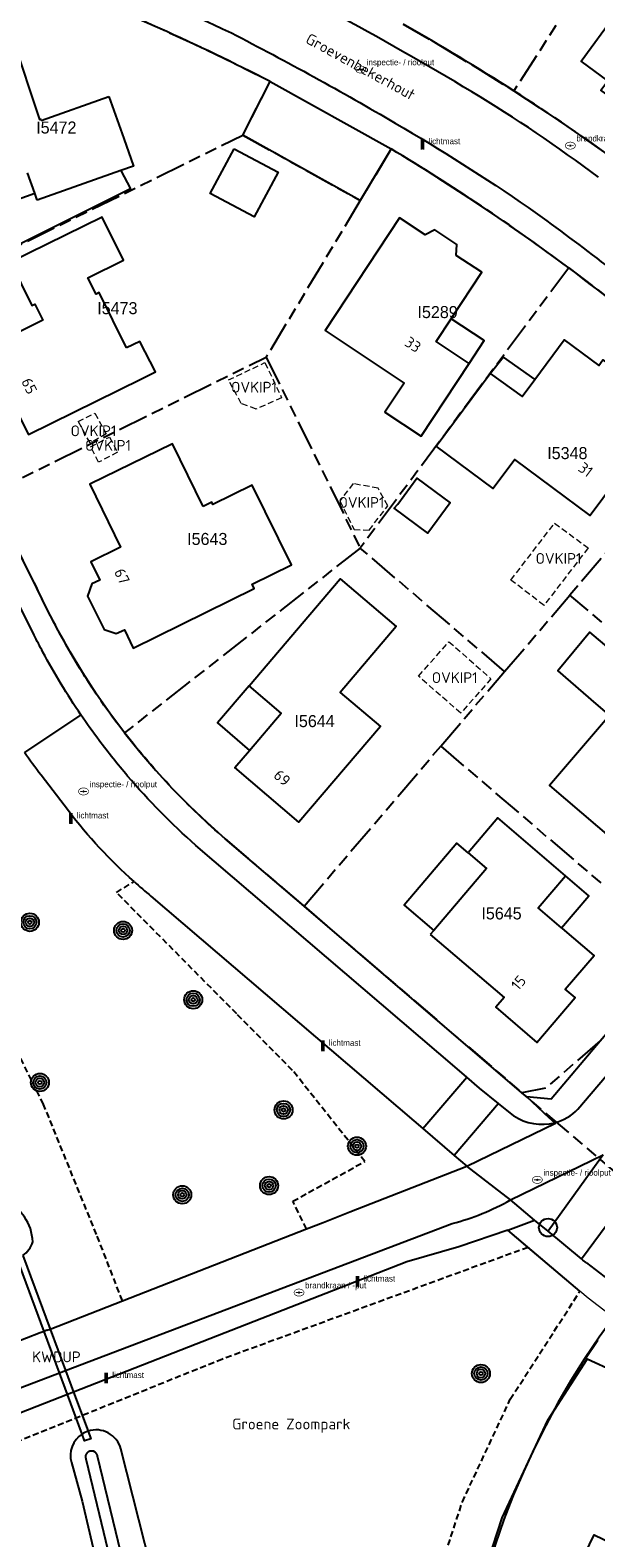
# Model space of a CAD drawing. Extents: x 168491 to 169507, y 481494 to 482503.
# Tile 66 of 108: x 169019 to 169066, y 481702 to 481827. Entities that reach past the tile are written whole.
import ezdxf
from ezdxf.enums import TextEntityAlignment as Align

# ---------------------------------------------------------------- set-up
doc = ezdxf.new("R2010")
doc.units = 0
doc.header["$LTSCALE"] = 0.5
doc.linetypes.add('KAD', pattern=[12, 5, -1, 2, -1, 2, -1])
doc.linetypes.add('STIPPELFIJN', pattern=[1.5, 1, -0.5])
doc.layers.get('0').update_dxf_attribs({"linetype": 'CONTINUOUS'})
for name, color, linetype in [('G01', 3, 'KAD'), ('G_BTD', 3, 'CONTINUOUS'), ('G_GBIP1', 7, 'CONTINUOUS'), ('G_KWDUPM1', 7, 'CONTINUOUS'), ('G_OWT', 7, 'CONTINUOUS'), ('G_PNDMV', 1, 'CONTINUOUS'), ('G_WGD', 2, 'CONTINUOUS'), ('G_WTD', 4, 'CONTINUOUS'), ('KWDUP', 7, 'CONTINUOUS'), ('LSHD', 7, 'CONTINUOUS'), ('NAR', 7, 'CONTINUOUS'), ('ORL', 7, 'CONTINUOUS'), ('OVKIP1', 7, 'CONTINUOUS'), ('PPAL', 7, 'CONTINUOUS'), ('PPUT', 7, 'CONTINUOUS'), ('PSTM', 170, 'CONTINUOUS'), ('PVGO', 7, 'CONTINUOUS'), ('Z01', 2, 'CONTINUOUS')]:
    doc.layers.add(name, color=color, linetype=linetype)
doc.layers.add('OBWVM', color=7, linetype='CONTINUOUS', lineweight=70)
doc.styles.add('ISO', font='isocpeur.ttf', dxfattribs={"height": 1})

# ---------------------------------------------------------------- blocks, each defined once
blk = doc.blocks.new('BOOM')
at = {"color": 0}
for radius in [0.75, 0.55, 0.35, 0.15]:
    blk.add_circle((0, 0), radius, dxfattribs=at)
blk = doc.blocks.new('PAAL')
at = {"linetype": 'ByBlock', "lineweight": -2}
h = blk.add_hatch(color=0, dxfattribs=at)
h.dxf.hatch_style = 1
h.paths.add_polyline_path([(0.15, 0.8), (-0.15, 0.8), (-0.15, -0.1), (0, -0.1, -0.414214), (-0.1, 0, -1), (0.1, 0, -0.414214), (0, -0.1), (0.15, -0.1)])
at = {"linetype": 'ByBlock', "lineweight": -2, "true_color": 0x681648}
h = blk.add_hatch(color=219, dxfattribs=at)
h.dxf.hatch_style = 1
h.paths.add_polyline_path([(-0.1, 0, 1), (0.1, 0, 1)])
at = {"color": 0, "linetype": 'ByBlock', "lineweight": -2}
blk.add_attdef('PAAL', (0.5, 0.35), '', height=0.5, dxfattribs=at)
blk = doc.blocks.new('put')
at = {"linetype": 'ByBlock', "lineweight": -2}
h = blk.add_hatch(color=0, dxfattribs=at)
h.dxf.hatch_style = 1
edge = h.paths.add_edge_path()
edge.add_spline(control_points=[(0.44, 0), (0.44, 0.04), (0.43, 0.09), (0.36, 0.2), (0.28, 0.26), (0.09, 0.32), (-0.02, 0.33), (-0.22, 0.29), (-0.31, 0.24), (-0.42, 0.12), (-0.44, 0.06), (-0.44, -0.06), (-0.42, -0.12), (-0.33, -0.22), (-0.28, -0.26), (-0.1, -0.33), (0.04, -0.33), (0.27, -0.27), (0.37, -0.2), (0.43, -0.08), (0.44, -0.04), (0.44, 0)], knot_values=[0, 0, 0, 0, 0.380029, 0.380029, 1.118666, 1.118666, 1.857303, 1.857303, 2.59594, 2.59594, 3.13294, 3.13294, 3.66994, 3.66994, 4.20694, 4.20694, 5.079565, 5.079565, 5.952189, 5.952189, 6.283185, 6.283185, 6.283185, 6.283185], degree=3, periodic=0)
edge = h.paths.add_edge_path(flags=16)
edge.add_ellipse((0, 0), major_axis=(0.392, 0), ratio=0.689655, start_angle=0, end_angle=360)
h = blk.add_hatch(color=0, dxfattribs=at)
h.dxf.hatch_style = 1
h.paths.add_polyline_path([(-0.1, 0, -0.096396), (-0.09, 0.04), (-0.25, 0.04, 1), (-0.25, -0.04), (-0.09, -0.04, -0.096396)])
at = {"linetype": 'ByBlock', "lineweight": -2, "true_color": 0x681648}
h = blk.add_hatch(color=219, dxfattribs=at)
h.dxf.hatch_style = 1
h.paths.add_polyline_path([(0.1, 0, 1), (-0.1, 0, 1)])
at = {"linetype": 'ByBlock', "lineweight": -2}
h = blk.add_hatch(color=0, dxfattribs=at)
h.dxf.hatch_style = 1
h.paths.add_polyline_path([(0.25, 0.04), (0.09, 0.04, -0.096396), (0.1, 0, -0.096396), (0.09, -0.04), (0.25, -0.04, 1)])
at = {"color": 0, "linetype": 'ByBlock', "lineweight": -2}
blk.add_attdef('PUT', (0.5, 0.35), '', height=0.5, dxfattribs=at)
blk = doc.blocks.new('KUNSTOBJ')
at = {"color": 0}
blk.add_circle((0, 0), 0.75, dxfattribs=at)
at = {"color": 0, "flags": 2}
blk.add_attdef('KUNSTOBJECT', (1.45, 0), '', height=1, dxfattribs=at)

msp = doc.modelspace()

# ---------------------------------------------------------------- linework, layer by layer
at = {"layer": 'G01'}
for p, q in [((169074.321, 481844.918), (169059.48, 481821.81)), ((169008.255, 481804.015), (169036.939, 481818.143)), ((169036.939, 481818.143), (169046.704, 481812.697)), ((169046.704, 481812.697), (169038.888, 481799.686)), ((169064.033, 481807.107), (169046.702, 481783.82)), ((169015.924, 481788.366), (169038.888, 481799.686)), ((169038.888, 481799.686), (169046.702, 481783.82)), ((169074.536, 481792.068), (169064.138, 481779.911)), ((169046.702, 481783.82), (169027.102, 481768.463)), ((169058.7, 481773.554), (169046.702, 481783.82)), ((169058.7, 481773.554), (169064.138, 481779.911)), ((169083.886, 481763.02), (169064.138, 481779.911)), ((169053.4, 481767.355), (169058.7, 481773.554)), ((169042.026, 481754.052), (169053.4, 481767.355)), ((169053.4, 481767.355), (169073.161, 481750.459)), ((169042.026, 481754.052), (169060.142, 481738.553))]:
    msp.add_line(p, q, dxfattribs=at)
for points in [[(169036.939, 481818.143), (169039.209, 481822.582), (169036.175, 481824.111), (169033.113, 481825.582), (169030.024, 481826.995), (169026.909, 481828.349), (169023.768, 481829.643), (169020.603, 481830.878), (169019.289, 481831.337), (169017.951, 481831.722), (169016.594, 481832.033), (169015.222, 481832.269), (169013.839, 481832.429), (169012.45, 481832.512), (169011.058, 481832.519), (169009.667, 481832.449), (169008.283, 481832.303), (169006.909, 481832.08), (169000.875, 481830.926), (169000, 481829.5608)], [(169050.28, 481827.36), (169053.376, 481825.559), (169056.443, 481823.708), (169059.48, 481821.81)], [(169059.48, 481821.81), (169062.497, 481819.833), (169065.475, 481817.796), (169068.41, 481815.699)], [(169064.033, 481807.107), (169061.162, 481809.199), (169058.249, 481811.233), (169055.297, 481813.209), (169052.306, 481815.126), (169049.278, 481816.983), (169046.704, 481812.697)], [(169064.033, 481807.107), (169066.46, 481805.268), (169068.854, 481803.389), (169071.217, 481801.468), (169073.546, 481799.508), (169077.797, 481795.881), (169074.536, 481792.068)], [(169027.102, 481768.463), (169025.885, 481770.086), (169024.724, 481771.748), (169023.619, 481773.448), (169022.571, 481775.185), (169021.582, 481776.955), (169020.653, 481778.758), (169015.924, 481788.366)], [(169027.102, 481768.463), (169028.373, 481766.88), (169029.695, 481765.341), (169031.069, 481763.846), (169032.491, 481762.399), (169033.962, 481760.999), (169035.478, 481759.65), (169042.026, 481754.052)], [(169073.161, 481750.459), (169066.65, 481742.849), (169062.107, 481738.935), (169060.142, 481738.553)], [(169070.265, 481729.942), (169068.617, 481731.352), (169060.142, 481738.553)], [(169083.751, 481689.743), (169084.197, 481691.285), (169084.705, 481692.808), (169085.272, 481694.31), (169085.9, 481695.787), (169086.585, 481697.239), (169087.329, 481698.662), (169088.128, 481700.054), (169087.161, 481705.275), (169080.752, 481710.227), (169074.3, 481715.122), (169067.805, 481719.961), (169066.554, 481718.224), (169065.358, 481716.447), (169064.22, 481714.634), (169063.14, 481712.785), (169062.12, 481710.902), (169061.16, 481708.988), (169060.262, 481707.045), (169059.426, 481705.074), (169058.653, 481703.077), (169057.944, 481701.056), (169057.3, 481699.014), (169056.721, 481696.953)]]:
    msp.add_lwpolyline(points, dxfattribs=at)
at = {"layer": 'G_BTD', "linetype": 'STIPPELFIJN', "lineweight": -3, "transparency": 33554687}
for points in [[(169026.926, 481721.261), (169024.776, 481726.769), (169022.511, 481732.302), (169020.372, 481737.584), (169017.032, 481744.27), (169014.26, 481749.409), (169011.034, 481755.896), (169006.285, 481763.95), (169001.353, 481771.828), (169000, 481774.3747)], [(169042.231, 481727.233), (169041.098, 481729.528), (169047.084, 481732.842), (169041.067, 481740.41), (169036.43, 481745.099), (169026.426, 481755.198), (169027.899, 481756.091)], [(169060.661, 481725.7), (169035.242, 481716.413), (169012.976, 481707.441)], [(169050.709, 481675.056), (169050.233, 481685.711), (169053.544, 481699.51), (169055.191, 481704.543), (169059.177, 481713.077), (169064.97, 481722.045)]]:
    msp.add_lwpolyline(points, dxfattribs=at)
at = {"layer": 'G_BTD', "linetype": 'Continuous', "lineweight": 25, "transparency": 33554687}
msp.add_lwpolyline([(169054.265, 481675.291), (169053.815, 481685.368), (169056.975, 481698.539), (169058.51, 481703.23), (169062.302, 481711.349), (169065.564, 481716.399)], dxfattribs=at)
at = {"layer": 'G_GBIP1', "linetype": 'Continuous', "lineweight": 25, "transparency": 33554687}
for points in [[(169026.8, 481815.19), (169027.588, 481813.679), (169015.548, 481807.664), (169014.285, 481811.407), (169019.634, 481813.299)], [(169055.754, 481799.166), (169057.001, 481801.056), (169054.25, 481802.871)], [(169057.506, 481798.317), (169058.574, 481799.689), (169061.229, 481797.837)], [(169037.456, 481772.358), (169034.844, 481769.299), (169037.485, 481766.982)], [(169055.671, 481758.49), (169054.746, 481759.283), (169050.344, 481754.149), (169052.819, 481752.042)], [(169063.443, 481752.243), (169065.716, 481754.906), (169063.767, 481756.569)]]:
    msp.add_lwpolyline(points, dxfattribs=at)
at = {"layer": 'G_KWDUPM1', "linetype": 'Continuous', "lineweight": 25, "transparency": 33554687}
for points in [[(169020.41, 481718.718), (169018.162, 481724.785)], [(169018.635, 481725.013), (169020.906, 481718.911)], [(169021.686, 481715.275), (169020.41, 481718.718)], [(169020.906, 481718.911), (169022.188, 481715.465)], [(169022.358, 481713.46), (169021.686, 481715.275)], [(169022.188, 481715.465), (169022.861, 481713.656)], [(169022.861, 481713.656), (169024.065, 481710.421)], [(169023.572, 481710.184), (169022.358, 481713.46)], [(169024.065, 481710.421), (169024.302, 481709.784), (169023.776, 481709.633), (169023.572, 481710.184)]]:
    msp.add_lwpolyline(points, dxfattribs=at)
at = {"layer": 'G_OWT', "linetype": 'Continuous', "lineweight": 25, "transparency": 33554687}
for points in [[(169019.462, 481726.167, 0.29597307), (169017.101, 481729.581)], [(169018.635, 481725.013, 0.18627685), (169019.462, 481726.167)], [(169023.572, 481710.184, 0.32940634), (169022.686, 481707.811)], [(169024.065, 481710.421, 0.06625283), (169023.572, 481710.184)], [(169026.796, 481708.944, 0.43248564), (169024.065, 481710.421)]]:
    msp.add_lwpolyline(points, format="xyb", dxfattribs=at)
for points in [[(169035.737, 481672.769), (169035.737, 481672.771), (169034.505, 481677.704), (169031.923, 481688.074), (169030.296, 481695.193), (169026.796, 481708.944)], [(169022.686, 481707.811), (169023.576, 481704.598), (169025.257, 481697.386), (169028.117, 481684.49), (169030.293, 481674.173)]]:
    msp.add_lwpolyline(points, dxfattribs=at)
at = {"layer": 'G_PNDMV', "linetype": 'Continuous', "lineweight": 25, "transparency": 33554687}
for points in [[(169070.742, 481818.907), (169066.694, 481821.863), (169067.287, 481822.659), (169065.07, 481824.279), (169070.661, 481831.944), (169076.907, 481827.388)], [(169012.482, 481816.31), (169009.392, 481815.223), (169009.428, 481815.119), (169008.919, 481814.94), (169008.74, 481815.449), (169008.844, 481815.486), (169008.327, 481816.954), (169006.814, 481816.422), (169005.467, 481820.189), (169007, 481820.728), (169006.481, 481822.204), (169006.377, 481822.167), (169006.198, 481822.676), (169006.706, 481822.861), (169006.745, 481822.758), (169017.234, 481826.457), (169017.2, 481826.561), (169017.714, 481826.733), (169017.885, 481826.221), (169017.781, 481826.186), (169020.036, 481819.423), (169020.14, 481819.46), (169020.176, 481819.352)], [(169020.176, 481819.352), (169025.804, 481821.343)], [(169025.804, 481821.343), (169027.041, 481817.845)], [(169027.041, 481817.845), (169027.849, 481815.561), (169026.8, 481815.19)], [(169036.205, 481817.009), (169039.874, 481815.056), (169037.893, 481811.336), (169034.224, 481813.289), (169036.205, 481817.009)], [(169019.634, 481813.299), (169019.028, 481815.011)], [(169026.8, 481815.19), (169019.836, 481812.727)], [(169019.836, 481812.727), (169019.634, 481813.299)], [(169027.259, 481800.444), (169024.985, 481805.047), (169024.734, 481804.924), (169024.062, 481806.284), (169027.003, 481807.736), (169025.241, 481811.325), (169017.615, 481807.572), (169019.385, 481803.975), (169019.636, 481804.099), (169020.303, 481802.743), (169015.575, 481800.415), (169016.446, 481798.645), (169015.579, 481798.218), (169017.364, 481794.583), (169018.235, 481795.011), (169019.106, 481793.241), (169028.52, 481797.89)], [(169054.684, 481808.137), (169054.729, 481809.058), (169052.914, 481810.267), (169052.093, 481809.851), (169049.967, 481811.257), (169043.773, 481801.889), (169050.346, 481797.523), (169048.749, 481795.102), (169051.762, 481793.114), (169055.754, 481799.166)], [(169054.25, 481802.871), (169054.289, 481802.931), (169056.801, 481806.737), (169054.684, 481808.137)], [(169055.754, 481799.166), (169053.004, 481800.984), (169054.25, 481802.871)], [(169028.52, 481797.89), (169029.686, 481798.467), (169028.376, 481800.995), (169027.259, 481800.444)], [(169061.229, 481797.837), (169063.671, 481801.132), (169066.545, 481798.995), (169066.881, 481799.449), (169069.524, 481797.484), (169069.187, 481797.031), (169072.064, 481794.892), (169065.818, 481786.522), (169059.545, 481791.182), (169057.754, 481788.763), (169053.027, 481792.292), (169057.506, 481798.317)], [(169057.506, 481798.317), (169060.173, 481796.416), (169061.229, 481797.837)], [(169033.636, 481787.267), (169031.081, 481792.485), (169024.22, 481789.125), (169026.778, 481783.901), (169024.288, 481782.665), (169025.042, 481781.149), (169024.38, 481780.833), (169024.032, 481779.812), (169025.402, 481777.04), (169026.4, 481776.707), (169027.084, 481777.032), (169027.828, 481775.502), (169037.89, 481780.461), (169037.713, 481780.821), (169040.972, 481782.427), (169037.714, 481789.037), (169034.454, 481787.431), (169034.353, 481787.636), (169033.636, 481787.267)], [(169049.818, 481787.462), (169051.414, 481789.622), (169053.552, 481788.042)], [(169053.552, 481788.042), (169054.177, 481787.58), (169052.315, 481785.06), (169049.522, 481787.123), (169049.818, 481787.462)], [(169037.456, 481772.358), (169045.025, 481781.27), (169049.697, 481777.302), (169045.03, 481771.807), (169048.38, 481768.973), (169041.591, 481761.029), (169036.282, 481765.567), (169037.485, 481766.982)], [(169069.018, 481774.11), (169065.78, 481776.815), (169063.133, 481773.601), (169066.282, 481770.884), (169067.426, 481769.913), (169062.441, 481764.086), (169067.767, 481759.545), (169067.245, 481758.943), (169071.794, 481755.046), (169072.323, 481755.661), (169075.02, 481758.797), (169074.262, 481759.449), (169074.971, 481760.282), (169076.571, 481762.16), (169077.341, 481761.519), (169077.535, 481761.759), (169076.754, 481762.375), (169072.955, 481765.61), (169075.5, 481768.612), (169069.018, 481774.11)], [(169037.485, 481766.982), (169040.12, 481770.083), (169037.456, 481772.358)], [(169063.767, 481756.569), (169058.151, 481761.383), (169055.671, 481758.49)], [(169055.671, 481758.49), (169057.197, 481757.182), (169052.819, 481752.042)], [(169063.443, 481752.243), (169061.492, 481753.903), (169063.767, 481756.569)], [(169052.527, 481751.699), (169058.671, 481746.469), (169057.976, 481745.655), (169061.395, 481742.733), (169064.568, 481746.458), (169063.738, 481747.156), (169066.142, 481749.946), (169063.51, 481752.186), (169063.443, 481752.243)], [(169052.819, 481752.042), (169052.527, 481751.699)], [(169065.42, 481716.465), (169066.444, 481717.999)], [(169065.564, 481716.399), (169065.42, 481716.465)], [(169067.864, 481715.343), (169065.564, 481716.399)], [(169063.506, 481696.339), (169066.158, 481701.817), (169069.252, 481700.315), (169070.983, 481703.867), (169071.849, 481703.434), (169073.74, 481707.295), (169075.027, 481706.671), (169075.679, 481708.022), (169082.213, 481704.817), (169081.549, 481703.466), (169082.837, 481702.844), (169080.97, 481699.003), (169081.848, 481698.565), (169080.132, 481695.016), (169078.503, 481695.802), (169078.393, 481695.855)]]:
    msp.add_lwpolyline(points, dxfattribs=at)
at = {"layer": 'G_WGD', "lineweight": -3, "transparency": 33554687}
for points in [[(169024.031, 481831.828, -0.01762845), (169035.986, 481826.633)], [(169055.987, 481821.729, 0.01154836), (169044.391, 481828.323)], [(169035.986, 481826.633, -0.01352282), (169049.614, 481819.129)], [(169066.506, 481814.632, 0.02555118), (169055.987, 481821.729)], [(169049.614, 481819.129, -0.02024592), (169060.674, 481812.109)], [(169060.674, 481812.109, -0.0181738), (169072.647, 481802.891)], [(169020.306, 481775.177, -0.00617262), (169019.573, 481776.591)], [(169023.478, 481769.943, -0.02639713), (169020.306, 481775.177)], [(169024.986, 481767.83, -0.01132956), (169023.478, 481769.943)], [(169027.353, 481764.872, -0.01636571), (169024.986, 481767.83)], [(169033.024, 481759.107, -0.0348029), (169027.353, 481764.872)], [(169059.466, 481736.635, 0.21506081), (169062.869, 481736.059)], [(169062.869, 481736.059, 0.13454226), (169064.792, 481737.17)], [(169054.347, 481727.676, 0.06462523), (169059.192, 481729.637)]]:
    msp.add_lwpolyline(points, format="xyb", dxfattribs=at)
at = {"layer": 'G_WGD', "linetype": 'Continuous', "lineweight": 25, "transparency": 33554687}
for points in [[(169039.209, 481822.582, 0.02847913), (169020.603, 481830.878)], [(169059.48, 481821.81, 0.01193928), (169050.28, 481827.36)], [(169068.41, 481815.699, 0.01509756), (169059.48, 481821.81)], [(169064.033, 481807.107, 0.02480591), (169049.278, 481816.983)], [(169073.546, 481799.508, 0.0170727), (169064.033, 481807.107)], [(169023.619, 481773.448, -0.02369837), (169020.653, 481778.758)], [(169025.158, 481771.106, -0.01256742), (169023.619, 481773.448)], [(169027.102, 481768.463, -0.01456721), (169025.158, 481771.106)], [(169031.069, 481763.846, -0.02353833), (169027.102, 481768.463)], [(169020.155, 481764.942, -0.01132148), (169018.776, 481766.822)], [(169035.478, 481759.65, -0.02684279), (169031.069, 481763.846)], [(169027.899, 481756.091, -0.04513354), (169022.428, 481761.964)], [(169027.899, 481756.091, 0.01048123), (169029.287, 481754.896)]]:
    msp.add_lwpolyline(points, format="xyb", dxfattribs=at)
for points in [[(169049.278, 481816.983), (169046.704, 481812.697), (169036.939, 481818.143), (169039.209, 481822.582)], [(169019.579, 481780.94), (169017.242, 481785.689)], [(169019.579, 481780.94), (169019.808, 481780.475)], [(169020.653, 481778.758), (169019.808, 481780.475)], [(169060.532, 481738.237), (169062.583, 481738.031), (169066.65, 481742.849), (169073.161, 481750.459), (169080.215, 481758.721), (169080.563, 481759.128), (169083.501, 481762.569), (169083.848, 481762.975), (169083.886, 481763.02), (169094.287, 481775.18)], [(169022.428, 481761.964), (169020.155, 481764.942)], [(169060.532, 481738.237), (169060.142, 481738.553), (169042.026, 481754.052), (169035.478, 481759.65)], [(169029.287, 481754.896), (169051.148, 481736.217), (169051.898, 481735.577)], [(169051.898, 481735.577), (169054.519, 481733.336)], [(169042.231, 481727.233), (169043.606, 481727.769), (169045.846, 481728.643), (169055.571, 481732.438)], [(169054.519, 481733.336), (169055.571, 481732.438)], [(169058.977, 481727.128), (169054.912, 481725.74), (169050.569, 481724.495), (169031.788, 481717.147), (169024.771, 481714.403)], [(169026.926, 481721.261), (169042.231, 481727.233)], [(169060.661, 481725.7), (169058.977, 481727.128)], [(169064.97, 481722.045), (169060.661, 481725.7)], [(169020.906, 481718.911), (169026.926, 481721.261)], [(169020.41, 481718.718), (169020.078, 481718.589), (169018.96, 481718.152), (169012.237, 481715.529)], [(169020.646, 481718.81), (169020.41, 481718.718)], [(169020.646, 481718.81), (169020.906, 481718.911)], [(169022.861, 481713.656), (169022.358, 481713.46)], [(169024.771, 481714.403), (169022.861, 481713.656)], [(169020.446, 481712.712), (169012.221, 481709.496), (169012.976, 481707.441)], [(169022.358, 481713.46), (169020.446, 481712.712)]]:
    msp.add_lwpolyline(points, dxfattribs=at)
at = {"layer": 'G_WGD', "lineweight": -3, "transparency": 33554687}
for points in [[(169039.209, 481822.582), (169049.278, 481816.983)], [(169019.573, 481776.591), (169012.201, 481791.431), (169005.161, 481805.823)], [(169064.792, 481737.17), (169081.289, 481756.536), (169100.078, 481778.695)], [(169023.478, 481769.943), (169018.776, 481766.822)], [(169055.552, 481739.852), (169054.755, 481740.533), (169033.024, 481759.107)], [(169051.898, 481735.577), (169055.552, 481739.852)], [(169058.208, 481737.654), (169056.619, 481738.94), (169055.552, 481739.852)], [(169058.208, 481737.654), (169054.519, 481733.336)], [(169059.466, 481736.635), (169058.208, 481737.654)], [(169060.532, 481738.237), (169062.373, 481736.483), (169062.869, 481736.059)], [(169055.571, 481732.438), (169062.926, 481736.01), (169062.869, 481736.059)], [(169059.192, 481729.637), (169055.571, 481732.438)], [(169059.192, 481729.637), (169066.898, 481733.397)], [(169066.898, 481733.397), (169065.467, 481731.407), (169062.323, 481727.037)], [(169061.202, 481727.968), (169059.192, 481729.637)], [(169065.088, 481724.74), (169068.246, 481729.002)], [(169022.188, 481715.465), (169054.347, 481727.676)], [(169058.977, 481727.128), (169061.202, 481727.968)], [(169062.323, 481727.037), (169061.202, 481727.968)], [(169065.088, 481724.74), (169062.323, 481727.037)], [(169065.519, 481724.403), (169065.199, 481724.648), (169065.088, 481724.74)], [(169065.519, 481724.403), (169076.335, 481716.107), (169089.306, 481706.101)], [(169013.388, 481712.124), (169021.686, 481715.275)], [(169021.686, 481715.275), (169022.188, 481715.465)]]:
    msp.add_lwpolyline(points, dxfattribs=at)
at = {"layer": 'G_WTD', "linetype": 'Continuous', "lineweight": 25, "transparency": 33554687}
msp.add_lwpolyline([(169023.913, 481708.109, -1.18077289), (169024.83, 481708.368)], format="xyb", dxfattribs=at)
for points in [[(169032.504, 481672.452), (169023.913, 481708.109)], [(169024.83, 481708.368), (169033.477, 481672.681), (169033.505, 481672.557), (169033.507, 481672.55)]]:
    msp.add_lwpolyline(points, dxfattribs=at)
at = {"layer": 'LSHD', "linetype": 'Continuous', "lineweight": 13, "transparency": 33554687}
for points in [[(169064.97, 481722.045), (169058.977, 481727.128)], [(169067.796, 481719.854), (169065.648, 481721.469), (169064.97, 481722.045)]]:
    msp.add_lwpolyline(points, dxfattribs=at)
at = {"layer": 'OBWVM', "linetype": 'STIPPELFIJN', "lineweight": 13, "transparency": 33554687}
for points in [[(169038.779, 481799.231), (169040.156, 481796.309), (169038.034, 481795.366), (169036.811, 481795.834), (169035.743, 481797.784), (169038.779, 481799.231)], [(169024.621, 481795.021), (169025.586, 481793.311), (169024.246, 481792.554), (169023.24, 481794.335), (169024.621, 481795.021)], [(169024.284, 481792.218), (169025.862, 481793.045), (169026.527, 481791.775), (169024.941, 481790.944), (169024.284, 481792.218)], [(169045.009, 481787.741), (169046.198, 481785.355), (169047.442, 481785.305), (169048.99, 481787.317), (169048.197, 481788.785), (169046.101, 481789.171), (169045.009, 481787.741)], [(169065.648, 481783.825), (169061.982, 481779.05), (169059.233, 481781.16), (169062.866, 481785.891), (169065.648, 481783.825)], [(169055.054, 481770.092), (169051.551, 481773.168), (169054.069, 481776.036), (169057.572, 481772.959), (169055.054, 481770.092)]]:
    msp.add_lwpolyline(points, dxfattribs=at)

# ---------------------------------------------------------------- block references
at = {"layer": 'PPAL', "linetype": 'Continuous', "lineweight": 13, "transparency": 33554687}
for p in [(169051.879, 481817.031), (169022.637, 481760.997), (169043.594, 481742.1), (169046.469, 481722.51), (169025.581, 481714.488)]:
    msp.add_blockref('PAAL', p, dxfattribs=at).add_auto_attribs({'PAAL': 'lichtmast'})
at = {"layer": 'PPUT', "linetype": 'Continuous', "lineweight": 13, "transparency": 33554687}
for p, values in [((169046.734, 481823.588), {'PUT': 'inspectie- / rioolput'}), ((169064.17, 481817.26), {'PUT': 'brandkraan / -put'}), ((169023.692, 481763.589), {'PUT': 'inspectie- / rioolput'}), ((169061.424, 481731.31), {'PUT': 'inspectie- / rioolput'}), ((169041.61, 481721.94), {'PUT': 'brandkraan / -put'})]:
    msp.add_blockref('put', p, dxfattribs=at).add_auto_attribs(values)
at = {"layer": 'PSTM', "linetype": 'Continuous', "lineweight": 0, "transparency": 33554687}
msp.add_blockref('KUNSTOBJ', (169062.314, 481727.348), dxfattribs=at)
at = {"layer": 'PVGO', "linetype": 'Continuous', "lineweight": 0, "transparency": 33554687}
for p in [(169019.227, 481752.713), (169026.978, 481752.039), (169032.809, 481746.281), (169020.06, 481739.401), (169040.323, 481737.117), (169046.432, 481734.109), (169039.119, 481730.828), (169031.9, 481730.068), (169056.737, 481715.214)]:
    msp.add_blockref('BOOM', p, dxfattribs=at)

# ---------------------------------------------------------------- texts
at = {"layer": 'KWDUP', "linetype": 'Continuous', "lineweight": 70, "transparency": 33554687, "style": 'ISO'}
msp.add_text('KWDUP', height=0.9, dxfattribs=at).set_placement((169021.437, 481716.596), align=Align.MIDDLE_CENTER)
at = {"layer": 'NAR', "linetype": 'Continuous', "lineweight": 25, "transparency": 33554687, "style": 'ISO'}
for s, rotation, p in [('33', 326.4, (169051.085, 481800.728)), ('65', 296.3, (169019.177, 481797.287)), ('31', 323.3, (169065.445, 481790.337)), ('67', 296.2, (169026.886, 481781.47)), ('69', 319.8, (169040.204, 481764.723)), ('15', 49.6, (169059.863, 481747.689))]:
    msp.add_text(s, height=0.9, rotation=rotation, dxfattribs=at).set_placement(p, align=Align.MIDDLE_CENTER)
at = {"layer": 'ORL', "linetype": 'Continuous', "lineweight": 25, "transparency": 33554687, "style": 'ISO'}
msp.add_text('Groevenbekerhout', height=0.9, rotation=331.4, dxfattribs=at).set_placement((169046.726, 481823.831), align=Align.MIDDLE_CENTER)
msp.add_text('Groene Zoompark', height=0.9, dxfattribs=at).set_placement((169040.967, 481711.021), align=Align.MIDDLE_CENTER)
at = {"layer": 'OVKIP1', "linetype": 'Continuous', "lineweight": 70, "transparency": 33554687, "style": 'ISO'}
for p in [(169037.865, 481797.184), (169024.52, 481793.559), (169025.727, 481792.347), (169046.801, 481787.606), (169063.187, 481782.952), (169054.557, 481773.05)]:
    msp.add_text('OVKIP1', height=0.9, dxfattribs=at).set_placement(p, align=Align.MIDDLE_CENTER)
at = {"layer": 'Z01', "ltscale": 0.5}
for s, p in [('I5472', (169019.7563, 481818.267)), ('I5473', (169024.829, 481803.2545)), ('I5289', (169051.4605, 481802.9292)), ('I5348', (169062.2495, 481791.207)), ('I5643', (169032.3065, 481784.0745)), ('I5644', (169041.2287, 481768.936)), ('I5645', (169056.7762, 481752.954))]:
    msp.add_text(s, height=1, dxfattribs=at).set_placement(p)

doc.saveas('drawing.dxf')
